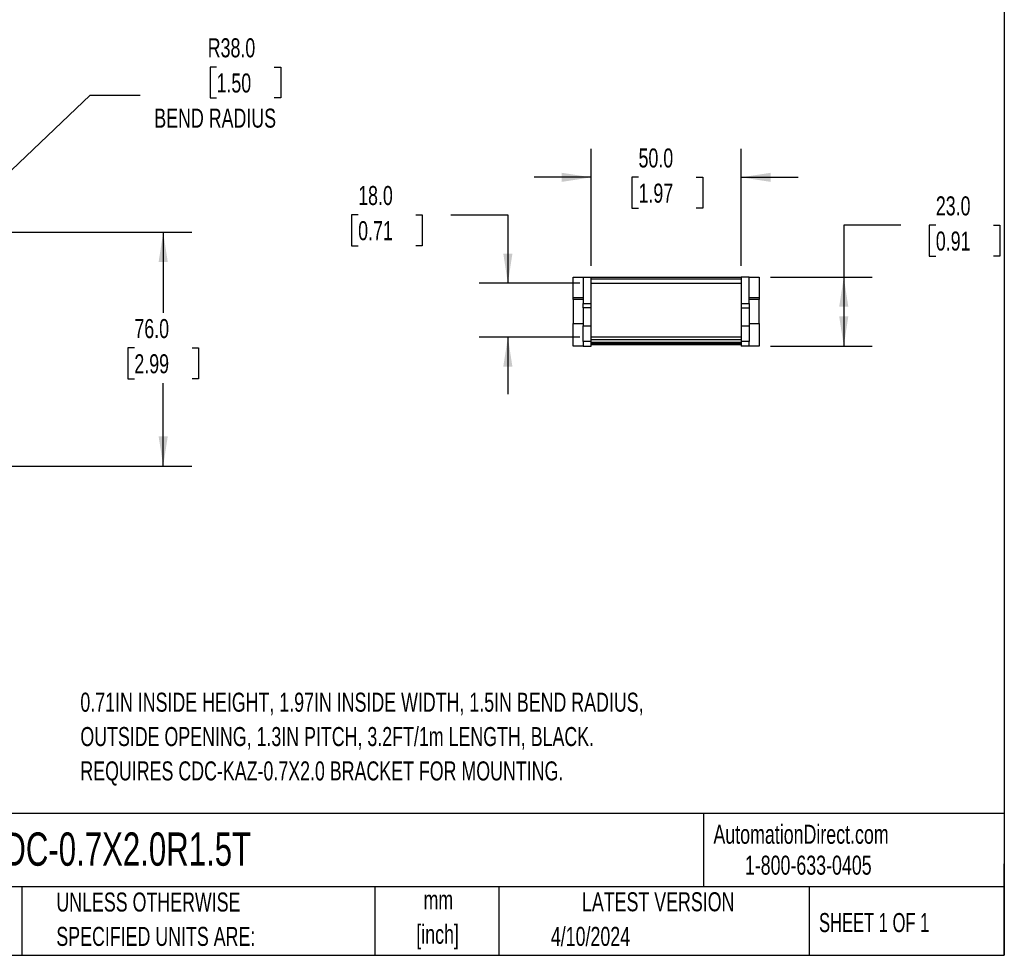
# Model space of a CAD drawing. Header units: millimetres. Extents: x 19 to 819, y 19 to 629.
# Tile 3 of 9: x 491 to 819, y 19 to 331. Entities that reach past the tile are written whole.
import ezdxf

# ---------------------------------------------------------------- set-up
doc = ezdxf.new("R2010")
doc.units = ezdxf.units.MM
doc.header["$LTSCALE"] = 3
doc.layers.add('DIMENSIONS', color=140, linetype='Continuous', lineweight=25)
doc.layers.add('TEXT', color=140, linetype='Continuous', lineweight=25)
doc.styles.add('SLDTEXTSTYLE0', font='TXT', dxfattribs={"width": 0.7})
doc.styles.add('SLDTEXTSTYLE1', font='TXT', dxfattribs={"width": 0.65})
doc.dimstyles.new('SLDDIMSTYLE0', dxfattribs={"dimtxt": 6.474023, "dimasz": 9.906, "dimexe": 0, "dimexo": 0.0625, "dimgap": 1.618506, "dimtad": 0, "dimtih": 1, "dimtoh": 1, "dimrnd": 1e-09, "dimzin": 4, "dimdsep": 46, "dimtxsty": 'SLDTEXTSTYLE0', "dimsah": 1, "dimcen": 0.09, "dimadec": 0, "dimazin": 1, "dimtfac": 1, "dimtofl": 0, "dimtmove": 0, "dimatfit": 3, "dimfxl": 0, "dimfrac": 2, "dimtolj": 1, "dimtzin": 12, "dimarcsym": 0})
doc.dimstyles.new('SLDDIMSTYLE1', dxfattribs={"dimtxt": 6.474023, "dimasz": 9.906, "dimexe": 0, "dimexo": 0.0625, "dimgap": 1.618506, "dimtad": 0, "dimtih": 1, "dimtoh": 1, "dimrnd": 1e-09, "dimzin": 4, "dimdsep": 46, "dimtxsty": 'SLDTEXTSTYLE0', "dimsah": 1, "dimcen": 0, "dimadec": 0, "dimazin": 1, "dimtfac": 1, "dimtofl": 0, "dimtmove": 0, "dimatfit": 3, "dimfxl": 0, "dimfrac": 2, "dimtolj": 1, "dimtzin": 12, "dimarcsym": 0})
doc.dimstyles.new('SLDDIMSTYLE4', dxfattribs={"dimtxt": 6.474023, "dimasz": 9.906, "dimexe": 0, "dimexo": 0.0625, "dimgap": 1.618506, "dimtad": 0, "dimtih": 1, "dimtoh": 1, "dimrnd": 1e-09, "dimzin": 4, "dimdsep": 46, "dimtxsty": 'SLDTEXTSTYLE0', "dimsah": 1, "dimcen": 0.09, "dimadec": 0, "dimazin": 1, "dimtfac": 1, "dimtmove": 0, "dimatfit": 0, "dimfxl": 0, "dimfrac": 2, "dimtolj": 1, "dimtzin": 12, "dimarcsym": 0})

# ---------------------------------------------------------------- blocks, each defined once
blk = doc.blocks.new('_D_1')
at = {"layer": 'DIMENSIONS'}
for p, q in [((556.27, 315.48), (554.1, 315.48)), ((554.1, 315.48), (554.1, 305.19)), ((575.51, 315.48), (577.68, 315.48)), ((577.68, 315.48), (577.68, 305.19)), ((466.82, 261.06), (514.08, 306.08)), ((514.08, 306.08), (530.75, 306.08)), ((554.1, 305.19), (556.27, 305.19)), ((577.68, 305.19), (575.51, 305.19))]:
    blk.add_line(p, q, dxfattribs=at)
blk.add_solid([(466.82, 261.06), (475.05, 266.79), (472.94, 268.99)], dxfattribs=at)
at = {"layer": 'DIMENSIONS', "char_height": 6.35, "attachment_point": 1, "style": 'SLDTEXTSTYLE0'}
for s, insert in [('R38.0', (553.33, 325.11)), ('1.50', (556.27, 313.37)), ('BEND RADIUS', (535.51, 301.64))]:
    blk.add_mtext(s, dxfattribs=dict(at, insert=insert))
blk = doc.blocks.new('_D_2')
at = {"layer": 'DIMENSIONS'}
for p, q in [((428.12, 260.35), (548, 260.35)), ((538.48, 260.35), (538.48, 233.5)), ((528.86, 221.76), (526.68, 221.76)), ((526.68, 221.76), (526.68, 211.47)), ((548.1, 221.76), (550.27, 221.76)), ((550.27, 221.76), (550.27, 211.47)), ((526.68, 211.47), (528.86, 211.47)), ((550.27, 211.47), (548.1, 211.47)), ((538.48, 182.36), (538.48, 210.02)), ((106.07, 182.36), (548, 182.36))]:
    blk.add_line(p, q, dxfattribs=at)
for points in [[(538.48, 260.35), (536.95, 250.44), (540, 250.44)], [(538.48, 182.36), (540, 192.27), (536.95, 192.27)]]:
    blk.add_solid(points, dxfattribs=at)
at = {"layer": 'DIMENSIONS', "char_height": 6.35, "attachment_point": 1, "style": 'SLDTEXTSTYLE0'}
for s, insert in [('76.0', (528.86, 231.4)), ('2.99', (528.86, 219.66))]:
    blk.add_mtext(s, dxfattribs=dict(at, insert=insert))
blk = doc.blocks.new('_D_3')
at = {"layer": 'DIMENSIONS'}
for p, q in [((681.33, 249.21), (681.33, 288.23)), ((731.33, 249.21), (731.33, 288.23)), ((681.33, 278.71), (662.28, 278.71)), ((697.09, 278.71), (694.91, 278.71)), ((694.91, 278.71), (694.91, 268.42)), ((716.33, 278.71), (718.5, 278.71)), ((718.5, 278.71), (718.5, 268.42)), ((731.33, 278.71), (750.38, 278.71)), ((694.91, 268.42), (697.09, 268.42)), ((718.5, 268.42), (716.33, 268.42))]:
    blk.add_line(p, q, dxfattribs=at)
for points in [[(681.33, 278.71), (671.43, 280.23), (671.43, 277.18)], [(731.33, 278.71), (741.24, 277.18), (741.24, 280.23)]]:
    blk.add_solid(points, dxfattribs=at)
at = {"layer": 'DIMENSIONS', "char_height": 6.35, "attachment_point": 1, "style": 'SLDTEXTSTYLE0'}
for s, insert in [('50.0', (697.09, 288.34)), ('1.97', (697.09, 276.6))]:
    blk.add_mtext(s, dxfattribs=dict(at, insert=insert))
blk = doc.blocks.new('_D_4')
at = {"layer": 'DIMENSIONS'}
for p, q in [((603.53, 266.18), (601.36, 266.18)), ((601.36, 266.18), (601.36, 255.89)), ((622.77, 266.18), (624.94, 266.18)), ((624.94, 266.18), (624.94, 255.89)), ((634.44, 266.18), (653.49, 266.18)), ((653.49, 266.18), (653.49, 243.35)), ((601.36, 255.89), (603.53, 255.89)), ((624.94, 255.89), (622.77, 255.89)), ((677.52, 243.35), (643.96, 243.35)), ((677.52, 225.4), (643.96, 225.4)), ((653.49, 225.4), (653.49, 206.35))]:
    blk.add_line(p, q, dxfattribs=at)
for points in [[(653.49, 243.35), (655.01, 253.26), (651.96, 253.26)], [(653.49, 225.4), (651.96, 215.5), (655.01, 215.5)]]:
    blk.add_solid(points, dxfattribs=at)
at = {"layer": 'DIMENSIONS', "char_height": 6.35, "attachment_point": 1, "style": 'SLDTEXTSTYLE0'}
for s, insert in [('18.0', (603.53, 275.82)), ('0.71', (603.53, 264.08))]:
    blk.add_mtext(s, dxfattribs=dict(at, insert=insert))
blk = doc.blocks.new('_D_5')
at = {"layer": 'DIMENSIONS'}
for p, q in [((784.63, 262.72), (765.58, 262.72)), ((765.58, 262.72), (765.58, 245.4)), ((796.3, 262.72), (794.12, 262.72)), ((794.12, 262.72), (794.12, 252.43)), ((815.54, 262.72), (817.71, 262.72)), ((817.71, 262.72), (817.71, 252.43)), ((794.12, 252.43), (796.3, 252.43)), ((817.71, 252.43), (815.54, 252.43)), ((741.14, 245.4), (775.1, 245.4)), ((765.58, 245.4), (765.58, 222.4)), ((741.14, 222.4), (775.1, 222.4))]:
    blk.add_line(p, q, dxfattribs=at)
for points in [[(765.58, 245.4), (764.05, 235.5), (767.1, 235.5)], [(765.58, 222.4), (767.1, 232.31), (764.05, 232.31)]]:
    blk.add_solid(points, dxfattribs=at)
at = {"layer": 'DIMENSIONS', "char_height": 6.35, "attachment_point": 1, "style": 'SLDTEXTSTYLE0'}
for s, insert in [('23.0', (796.3, 272.35)), ('0.91', (796.3, 260.62))]:
    blk.add_mtext(s, dxfattribs=dict(at, insert=insert))

msp = doc.modelspace()

# ---------------------------------------------------------------- linework, layer by layer
for p, q in [((675.333, 238.478), (675.333, 245.405)), ((675.333, 245.405), (678.633, 245.405)), ((678.633, 245.405), (678.633, 236.62)), ((678.633, 245.405), (681.333, 245.405)), ((681.333, 236.62), (681.333, 245.405)), ((681.333, 245.355), (731.333, 245.355)), ((681.333, 244.855), (731.333, 244.855)), ((681.333, 243.355), (731.333, 243.355)), ((731.333, 245.405), (731.333, 236.62)), ((734.033, 245.405), (731.333, 245.405)), ((734.033, 236.62), (734.033, 245.405)), ((734.033, 245.405), (737.333, 245.405)), ((737.333, 245.405), (737.333, 238.478)), ((678.633, 238.478), (675.333, 238.478)), ((675.333, 237.905), (675.333, 238.478)), ((678.633, 237.905), (675.333, 237.905)), ((675.333, 237.905), (675.333, 229.905)), ((678.633, 235.157), (678.633, 236.62)), ((678.633, 236.62), (681.333, 236.62)), ((681.333, 235.157), (681.333, 236.62)), ((731.333, 236.62), (731.333, 235.157)), ((731.333, 236.62), (734.033, 236.62)), ((737.333, 238.478), (734.033, 238.478)), ((737.333, 237.905), (734.033, 237.905)), ((734.033, 236.62), (734.033, 235.157)), ((737.333, 238.478), (737.333, 237.905)), ((737.333, 229.905), (737.333, 237.905)), ((681.333, 235.157), (678.633, 235.157)), ((678.633, 235.157), (678.633, 229.146)), ((681.333, 229.146), (681.333, 235.157)), ((731.333, 235.157), (734.033, 235.157)), ((731.333, 235.157), (731.333, 229.146)), ((734.033, 235.157), (734.033, 229.146)), ((675.333, 229.905), (678.633, 229.905)), ((675.333, 222.405), (675.333, 229.905)), ((678.633, 229.146), (681.333, 229.146)), ((678.633, 223.863), (678.633, 229.146)), ((681.333, 223.863), (681.333, 229.146)), ((731.333, 229.146), (734.033, 229.146)), ((731.333, 229.146), (731.333, 223.863)), ((734.033, 229.905), (737.333, 229.905)), ((734.033, 229.146), (734.033, 223.863)), ((737.333, 229.905), (737.333, 222.405)), ((681.333, 223.863), (678.633, 223.863)), ((678.633, 223.863), (678.633, 222.405)), ((731.333, 225.405), (681.333, 225.405)), ((681.333, 224.604), (731.333, 224.604)), ((681.333, 222.405), (681.333, 223.863)), ((681.333, 223.712), (731.333, 223.712)), ((734.033, 223.863), (731.333, 223.863)), ((731.333, 223.863), (731.333, 222.405)), ((734.033, 222.405), (734.033, 223.863)), ((678.633, 222.405), (675.333, 222.405)), ((678.633, 222.405), (681.333, 222.405)), ((681.333, 223.305), (731.333, 223.305)), ((731.333, 223.162), (681.333, 223.162)), ((731.333, 222.805), (681.333, 222.805)), ((734.033, 222.405), (731.333, 222.405)), ((737.333, 222.405), (734.033, 222.405))]:
    msp.add_line(p, q)
at = {"layer": 'TEXT'}
for p, q in [((819.15, 628.65), (819.15, 19.05)), ((819.15, 66.378), (19.05, 66.378)), ((718.726, 66.378), (718.726, 41.91)), ((819.15, 19.05), (819.15, 49.53)), ((819.15, 41.91), (19.05, 41.91)), ((491.341, 41.91), (491.341, 19.05)), ((609.073, 41.91), (609.073, 19.05)), ((650.436, 41.91), (650.436, 19.05)), ((754.046, 41.91), (754.046, 19.05)), ((19.05, 19.05), (819.15, 19.05))]:
    msp.add_line(p, q, dxfattribs=at)

# ---------------------------------------------------------------- texts
for s, insert, char_height, attachment_point, style in [('0.71IN INSIDE HEIGHT, 1.97IN INSIDE WIDTH, 1.5IN BEND RADIUS,', (510.835, 106.704), 6.35, 1, 'SLDTEXTSTYLE0'), ('OUTSIDE OPENING, 1.3IN PITCH, 3.2FT/1m LENGTH, BLACK.', (510.835, 95.237), 6.35, 1, 'SLDTEXTSTYLE0'), ('REQUIRES CDC-KAZ-0.7X2.0 BRACKET FOR MOUNTING.', (510.835, 83.77), 6.35, 1, 'SLDTEXTSTYLE0'), ('AutomationDirect.com', (722.085, 62.63), 6.35, 1, 'SLDTEXTSTYLE0'), ('CDC-0.7X2.0R1.5T', (477.623, 60.056), 11.1125, 1, 'SLDTEXTSTYLE0'), ('1-800-633-0405', (732.575, 52.311), 6.35, 1, 'SLDTEXTSTYLE0'), ('UNLESS OTHERWISE', (502.824, 40.002), 6.35, 1, 'SLDTEXTSTYLE0'), ('LATEST VERSION', (703.656, 40.092), 6.35, 2, 'SLDTEXTSTYLE0'), ('mm', (630.297, 40.723), 6.35, 2, 'SLDTEXTSTYLE0'), ('SHEET 1 OF 1', (757.324, 33.154), 6.35, 1, 'SLDTEXTSTYLE1'), ('[inch]', (630.045, 29.257), 6.35, 2, 'SLDTEXTSTYLE0'), ('SPECIFIED UNITS ARE:', (502.824, 28.535), 6.35, 1, 'SLDTEXTSTYLE0'), ('4/10/2024', (667.838, 28.54), 6.35, 1, 'SLDTEXTSTYLE0')]:
    msp.add_mtext(s, dxfattribs=dict(at, insert=insert, char_height=char_height, attachment_point=attachment_point, style=style))

# ---------------------------------------------------------------- dimensions: what is measured, and where the dimension line sits
at = {"layer": 'DIMENSIONS'}
dim = msp.add_radius_dim(center=(439.309, 234.845), mpoint=(466.822, 261.056), text='<>\\PBEND RADIUS', dimstyle='SLDDIMSTYLE1', dxfattribs=at)
dim.commit()
dim.dimension.update_dxf_attribs({"geometry": '_D_1', "text_midpoint": (565.891, 309.421), "dimtype": 164})
dim = msp.add_linear_dim(base=(731.333, 278.709), p1=(681.333, 245.405), p2=(731.333, 245.405), dimstyle='SLDDIMSTYLE4', dxfattribs=at)
dim.commit()
dim.dimension.update_dxf_attribs({"geometry": '_D_3', "text_midpoint": (706.707, 278.709), "dimtype": 160})
for base, p1, p2, dimstyle, picture, middle in [((653.488, 225.405), (681.333, 243.355), (681.333, 225.405), 'SLDDIMSTYLE4', '_D_4', (653.488, 266.181)), ((765.577, 222.405), (737.333, 245.405), (737.333, 222.405), 'SLDDIMSTYLE0', '_D_5', (765.577, 262.72)), ((538.478, 182.364), (424.309, 260.345), (102.257, 182.364), 'SLDDIMSTYLE0', '_D_2', (538.478, 221.76))]:
    dim = msp.add_linear_dim(base=base, p1=p1, p2=p2, angle=90, dimstyle=dimstyle, dxfattribs=at)
    dim.commit()
    dim.dimension.update_dxf_attribs({"geometry": picture, "text_midpoint": middle, "dimtype": 160})

doc.saveas('drawing.dxf')
